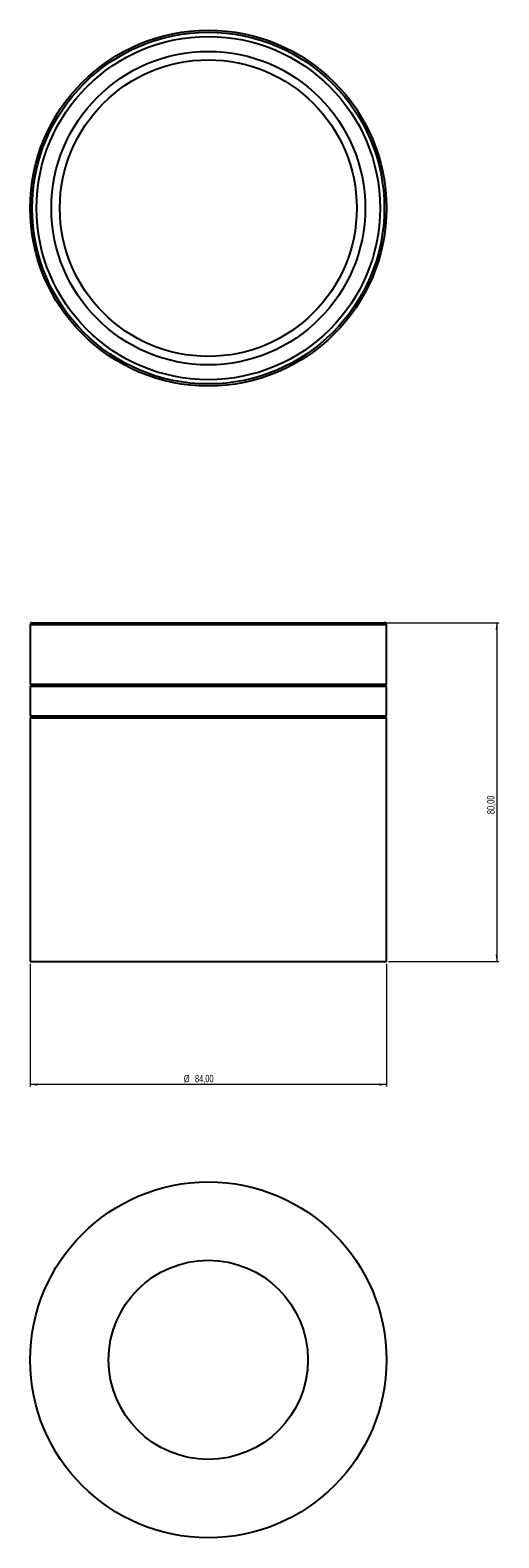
# Model space of a CAD drawing. Header units: millimetres. Extents: x 496 to 717, y 81 to 793.
import ezdxf

# ---------------------------------------------------------------- set-up
doc = ezdxf.new("R2010")
doc.units = ezdxf.units.MM
doc.styles.add('SLDTEXTSTYLE0', font='TXT', dxfattribs={"width": 0.75})
doc.dimstyles.new('SLDDIMSTYLE0', dxfattribs={"dimtxt": 3.5, "dimasz": 3.302, "dimexe": 0, "dimexo": 0.0625, "dimgap": 0.875, "dimtad": 1, "dimlfac": 0.5, "dimrnd": 1e-09, "dimzin": 12, "dimdsep": 46, "dimtxsty": 'SLDTEXTSTYLE0', "dimsah": 1, "dimcen": 0.09, "dimadec": 0, "dimazin": 3, "dimtfac": 1, "dimtofl": 0, "dimtmove": 0, "dimatfit": 3, "dimfxl": 0, "dimfrac": 2, "dimtolj": 1, "dimtzin": 12, "dimarcsym": 0})

# ---------------------------------------------------------------- blocks, each defined once
blk = doc.blocks.new('_D')
at = {"color": 7, "linetype": 'Continuous', "lineweight": 0}
for p, q in [((495.95, 352.34), (495.95, 294.34)), ((663.95, 352.34), (663.95, 294.34)), ((663.95, 295.34), (495.95, 295.34))]:
    blk.add_line(p, q, dxfattribs=at)
at = {"color": 7, "linetype": 'Continuous', "lineweight": 18}
for points in [[(495.95, 295.34), (499.25, 294.83), (499.25, 295.85)], [(663.95, 295.34), (660.64, 295.85), (660.64, 294.83)]]:
    blk.add_solid(points, dxfattribs=at)
at = {"color": 7, "linetype": 'Continuous', "lineweight": 18, "char_height": 3.5, "attachment_point": 1, "style": 'SLDTEXTSTYLE0'}
for s, insert in [('%%c', (568.38, 299.85)), ('84,00', (573.66, 299.91))]:
    blk.add_mtext(s, dxfattribs=dict(at, insert=insert))
blk = doc.blocks.new('_D_1')
at = {"color": 7, "linetype": 'Continuous', "lineweight": 0}
for p, q in [((663.95, 513.34), (716.95, 513.34)), ((715.95, 513.34), (715.95, 353.34)), ((664.95, 353.34), (716.95, 353.34))]:
    blk.add_line(p, q, dxfattribs=at)
at = {"color": 7, "linetype": 'Continuous', "lineweight": 18}
for points in [[(715.95, 513.34), (715.44, 510.04), (716.45, 510.04)], [(715.95, 353.34), (716.45, 356.64), (715.44, 356.64)]]:
    blk.add_solid(points, dxfattribs=at)
at = {"color": 7, "linetype": 'Continuous', "lineweight": 18, "insert": (711.43, 422.95), "char_height": 3.5, "attachment_point": 1, "rotation": 90, "style": 'SLDTEXTSTYLE0'}
blk.add_mtext('80,00', dxfattribs=at)

msp = doc.modelspace()

# ---------------------------------------------------------------- linework, layer by layer
at = {"color": 7, "linetype": 'Continuous', "lineweight": 25}
for p, q in [((496.946, 513.342), (579.946, 513.342)), ((579.946, 513.342), (662.946, 513.342)), ((495.946, 512.342), (495.946, 484.342)), ((579.946, 512.342), (495.946, 512.342)), ((663.946, 512.342), (579.946, 512.342)), ((663.946, 484.342), (663.946, 512.342)), ((495.946, 484.342), (579.946, 484.342)), ((579.946, 484.342), (663.946, 484.342)), ((495.946, 483.342), (495.946, 469.342)), ((495.946, 483.342), (579.946, 483.342)), ((579.946, 483.342), (663.946, 483.342)), ((663.946, 469.342), (663.946, 483.342)), ((495.946, 469.342), (579.946, 469.342)), ((495.946, 468.342), (495.946, 353.342)), ((579.946, 468.342), (495.946, 468.342)), ((579.946, 469.342), (663.946, 469.342)), ((663.946, 468.342), (579.946, 468.342)), ((663.946, 353.342), (663.946, 468.342)), ((495.946, 353.342), (579.946, 353.342)), ((579.946, 353.342), (663.946, 353.342))]:
    msp.add_line(p, q, dxfattribs=at)
for centre, radius in [((579.946, 709.008), 84), ((579.946, 709.008), 83), ((579.946, 709.008), 81), ((579.946, 709.008), 74), ((579.946, 709.008), 70), ((579.946, 165.38), 84), ((579.946, 165.38), 47)]:
    msp.add_circle(centre, radius, dxfattribs=at)
for centre, start, end in [((496.946, 512.342), 90, 180), ((662.946, 512.342), 0, 90), ((496.946, 484.342), 180, 270), ((662.946, 484.342), 270, 0), ((496.946, 468.342), 90, 180), ((662.946, 468.342), 0, 90)]:
    msp.add_arc(centre, 1, start, end, dxfattribs=at)

# ---------------------------------------------------------------- dimensions: what is measured, and where the dimension line sits
at = {"color": 7, "linetype": 'Continuous', "lineweight": 18}
dim = msp.add_linear_dim(base=(715.946, 353.342), p1=(662.946, 513.342), p2=(663.946, 353.342), angle=90, dimstyle='SLDDIMSTYLE0', dxfattribs=at)
dim.commit()
dim.dimension.update_dxf_attribs({"geometry": '_D_1', "text_midpoint": (715.946, 428.769), "dimtype": 160})
dim = msp.add_linear_dim(base=(495.946, 295.342), p1=(663.946, 353.342), p2=(495.946, 353.342), text='%%c<>', dimstyle='SLDDIMSTYLE0', dxfattribs=at)
dim.commit()
dim.dimension.update_dxf_attribs({"geometry": '_D', "text_midpoint": (576.835, 295.342), "dimtype": 160})

doc.saveas('drawing.dxf')
